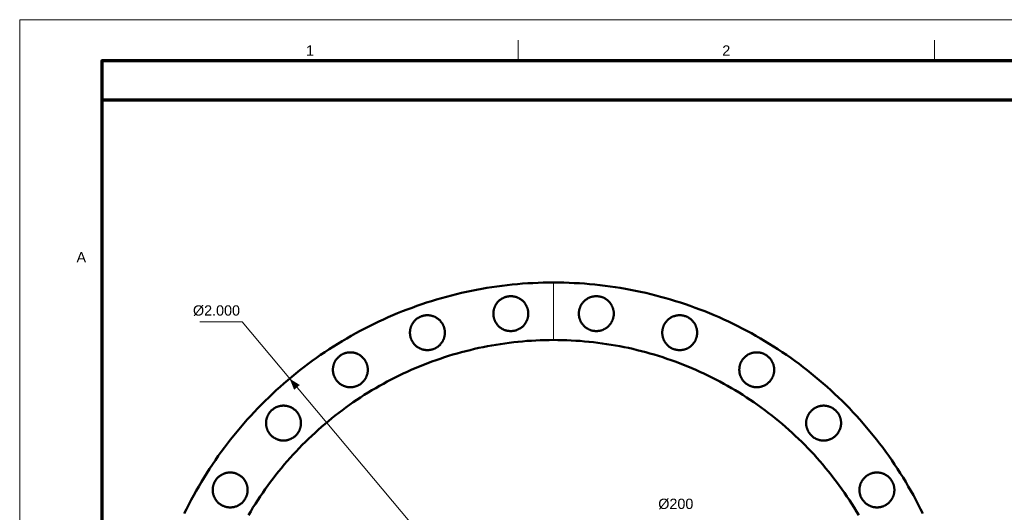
# Model space of a CAD drawing. Header units: millimetres. Extents: x 0 to 841, y 0 to 594.
# Tile 5 of 13: x 0 to 240, y 474 to 594. Entities that reach past the tile are written whole.
import ezdxf
from ezdxf.enums import TextEntityAlignment as Align

# ---------------------------------------------------------------- set-up
doc = ezdxf.new("R2010")
doc.units = ezdxf.units.MM
doc.linetypes.add('FANTASMA', pattern=[26, 14, -3, 2, -2, 2, -3])
for name, color, linetype, lineweight in [('COTA', 7, 'CONTINUOUS', 18), ('FANT', 7, 'FANTASMA', 18), ('FINA', 7, 'CONTINUOUS', 18), ('MARCO', 7, 'CONTINUOUS', 70), ('TXT', 7, 'CONTINUOUS', 25), ('VIS', 7, 'CONTINUOUS', 50)]:
    doc.layers.add(name, color=color, linetype=linetype, lineweight=lineweight)
doc.styles.add('STD', font='LiberationSans-Regular.ttf')

msp = doc.modelspace()

# ---------------------------------------------------------------- linework, layer by layer
at = {"layer": 'COTA'}
for p, q in [((54.15, 520.39), (43.85, 520.39)), ((194.28, 353.4), (54.15, 520.39))]:
    msp.add_line(p, q, dxfattribs=at)
msp.add_solid([(65.72, 506.6), (66.83, 503.88), (68.21, 505.04)], dxfattribs=at)
at = {"layer": 'FANT'}
msp.add_line((130, 516), (130, 530), dxfattribs=at)
at = {"layer": 'FINA'}
for p, q in [((121.38, 584), (121.38, 589)), ((222.75, 584), (222.75, 589))]:
    msp.add_line(p, q, dxfattribs=at)
msp.add_lwpolyline([(0, 0), (841, 0), (841, 594), (0, 594)], close=True, dxfattribs=at)
at = {"layer": 'MARCO'}
for points in [[(20, 10), (831, 10), (831, 584), (20, 584)], [(20, 574.5), (831, 574.5), (831, 584), (20, 584)]]:
    msp.add_lwpolyline(points, close=True, dxfattribs=at)
at = {"layer": 'VIS'}
for points in [[(219.94, 473.71), (219.38, 474.84), (218.81, 475.96), (218.23, 477.07), (217.63, 478.18), (217.02, 479.27), (216.39, 480.36), (215.75, 481.44), (215.1, 482.52), (214.43, 483.58), (213.75, 484.64), (213.06, 485.69), (212.35, 486.73), (211.63, 487.76), (210.9, 488.78), (210.16, 489.79), (209.4, 490.79), (208.63, 491.79), (207.85, 492.77), (207.05, 493.74), (206.24, 494.71), (205.43, 495.66), (204.59, 496.6), (203.75, 497.53), (202.9, 498.45), (202.03, 499.37), (201.15, 500.26), (200.26, 501.15), (199.37, 502.03), (198.45, 502.9), (197.53, 503.75), (196.6, 504.59), (195.66, 505.43), (194.71, 506.24), (193.74, 507.05), (192.77, 507.85), (191.79, 508.63), (190.79, 509.4), (189.79, 510.16), (188.78, 510.9), (187.76, 511.63), (186.73, 512.35), (185.69, 513.06), (184.64, 513.75), (183.58, 514.43), (182.52, 515.1), (181.44, 515.75), (180.36, 516.39), (179.27, 517.02), (178.18, 517.63), (177.07, 518.23), (175.96, 518.81), (174.84, 519.38), (173.71, 519.94), (172.58, 520.48), (171.44, 521.01), (170.29, 521.52), (169.14, 522.02), (167.98, 522.51), (166.81, 522.98), (165.64, 523.43), (164.46, 523.87), (163.28, 524.3), (162.09, 524.71), (160.9, 525.11), (159.7, 525.49), (158.5, 525.85), (157.3, 526.2), (156.08, 526.54), (154.87, 526.86), (153.65, 527.16), (152.43, 527.45), (151.2, 527.73), (149.97, 527.99), (148.74, 528.23), (147.5, 528.46), (146.26, 528.67), (145.02, 528.87), (143.78, 529.05), (142.53, 529.21), (141.29, 529.36), (140.04, 529.5), (138.79, 529.61), (137.53, 529.72), (136.28, 529.8), (135.02, 529.87), (133.77, 529.93), (132.51, 529.97), (131.26, 529.99), (130, 530), (128.74, 529.99), (127.49, 529.97), (126.23, 529.93), (124.98, 529.87), (123.72, 529.8), (122.47, 529.72), (121.21, 529.61), (119.96, 529.5), (118.71, 529.36), (117.47, 529.21), (116.22, 529.05), (114.98, 528.87), (113.74, 528.67), (112.5, 528.46), (111.26, 528.23), (110.03, 527.99), (108.8, 527.73), (107.57, 527.45), (106.35, 527.16), (105.13, 526.86), (103.92, 526.54), (102.7, 526.2), (101.5, 525.85), (100.3, 525.49), (99.1, 525.11), (97.91, 524.71), (96.72, 524.3), (95.54, 523.87), (94.36, 523.43), (93.19, 522.98), (92.02, 522.51), (90.86, 522.02), (89.71, 521.52), (88.56, 521.01), (87.42, 520.48), (86.29, 519.94), (85.16, 519.38), (84.04, 518.81), (82.93, 518.23), (81.82, 517.63), (80.73, 517.02), (79.64, 516.39), (78.56, 515.75), (77.48, 515.1), (76.42, 514.43), (75.36, 513.75), (74.31, 513.06), (73.27, 512.35), (72.24, 511.63), (71.22, 510.9), (70.21, 510.16), (69.21, 509.4), (68.21, 508.63), (67.23, 507.85), (66.26, 507.05), (65.29, 506.24), (64.34, 505.43), (63.4, 504.59), (62.47, 503.75), (61.55, 502.9), (60.63, 502.03), (59.74, 501.15), (58.85, 500.26), (57.97, 499.37), (57.1, 498.45), (56.25, 497.53), (55.41, 496.6), (54.57, 495.66), (53.76, 494.71), (52.95, 493.74), (52.15, 492.77), (51.37, 491.79), (50.6, 490.79), (49.84, 489.79), (49.1, 488.78), (48.37, 487.76), (47.65, 486.73), (46.94, 485.69), (46.25, 484.64), (45.57, 483.58), (44.9, 482.52), (44.25, 481.44), (43.61, 480.36), (42.98, 479.27), (42.37, 478.18), (41.77, 477.07), (41.19, 475.96), (40.62, 474.84), (40.06, 473.71)], [(123.84, 522.42), (123.84, 522.29), (123.83, 522.17), (123.82, 522.05), (123.81, 521.94), (123.79, 521.82), (123.78, 521.7), (123.75, 521.58), (123.73, 521.46), (123.7, 521.34), (123.67, 521.23), (123.63, 521.11), (123.59, 521), (123.55, 520.89), (123.51, 520.77), (123.46, 520.66), (123.41, 520.56), (123.35, 520.45), (123.3, 520.34), (123.24, 520.24), (123.17, 520.14), (123.11, 520.04), (123.04, 519.94), (122.97, 519.84), (122.89, 519.75), (122.82, 519.65), (122.74, 519.56), (122.66, 519.47), (122.57, 519.39), (122.48, 519.31), (122.4, 519.22), (122.3, 519.15), (122.21, 519.07), (122.11, 519), (122.02, 518.93), (121.92, 518.86), (121.82, 518.8), (121.71, 518.73), (121.61, 518.68), (121.5, 518.62), (121.39, 518.57), (121.28, 518.52), (121.17, 518.47), (121.06, 518.43), (120.95, 518.39), (120.83, 518.35), (120.72, 518.32), (120.6, 518.29), (120.48, 518.26), (120.36, 518.24), (120.25, 518.22), (120.13, 518.2), (120.01, 518.19), (119.89, 518.18), (119.77, 518.17), (119.65, 518.17), (119.53, 518.17), (119.41, 518.17), (119.29, 518.18), (119.17, 518.19), (119.05, 518.2), (118.93, 518.22), (118.81, 518.24), (118.69, 518.26), (118.57, 518.29), (118.46, 518.32), (118.34, 518.35), (118.23, 518.39), (118.11, 518.43), (118, 518.47), (117.89, 518.52), (117.78, 518.57), (117.67, 518.62), (117.57, 518.68), (117.46, 518.73), (117.36, 518.8), (117.26, 518.86), (117.16, 518.93), (117.06, 519), (116.96, 519.07), (116.87, 519.15), (116.78, 519.22), (116.69, 519.31), (116.6, 519.39), (116.52, 519.47), (116.44, 519.56), (116.36, 519.65), (116.28, 519.75), (116.21, 519.84), (116.13, 519.94), (116.07, 520.04), (116, 520.14), (115.94, 520.24), (115.88, 520.34), (115.82, 520.45), (115.77, 520.56), (115.71, 520.66), (115.67, 520.77), (115.62, 520.89), (115.58, 521), (115.54, 521.11), (115.51, 521.23), (115.47, 521.34), (115.45, 521.46), (115.42, 521.58), (115.4, 521.7), (115.38, 521.82), (115.36, 521.94), (115.35, 522.05), (115.34, 522.17), (115.34, 522.29), (115.34, 522.42), (115.34, 522.54), (115.34, 522.66), (115.35, 522.78), (115.36, 522.9), (115.38, 523.01), (115.4, 523.13), (115.42, 523.25), (115.45, 523.37), (115.47, 523.49), (115.51, 523.6), (115.54, 523.72), (115.58, 523.83), (115.62, 523.94), (115.67, 524.06), (115.71, 524.17), (115.77, 524.27), (115.82, 524.38), (115.88, 524.49), (115.94, 524.59), (116, 524.69), (116.07, 524.8), (116.13, 524.89), (116.21, 524.99), (116.28, 525.09), (116.36, 525.18), (116.44, 525.27), (116.52, 525.36), (116.6, 525.44), (116.69, 525.52), (116.78, 525.61), (116.87, 525.68), (116.96, 525.76), (117.06, 525.83), (117.16, 525.9), (117.26, 525.97), (117.36, 526.03), (117.46, 526.1), (117.57, 526.15), (117.67, 526.21), (117.78, 526.26), (117.89, 526.31), (118, 526.36), (118.11, 526.4), (118.23, 526.44), (118.34, 526.48), (118.46, 526.51), (118.57, 526.54), (118.69, 526.57), (118.81, 526.59), (118.93, 526.61), (119.05, 526.63), (119.17, 526.64), (119.29, 526.65), (119.41, 526.66), (119.53, 526.66), (119.65, 526.66), (119.77, 526.66), (119.89, 526.65), (120.01, 526.64), (120.13, 526.63), (120.25, 526.61), (120.36, 526.59), (120.48, 526.57), (120.6, 526.54), (120.72, 526.51), (120.83, 526.48), (120.95, 526.44), (121.06, 526.4), (121.17, 526.36), (121.28, 526.31), (121.39, 526.26), (121.5, 526.21), (121.61, 526.15), (121.71, 526.1), (121.82, 526.03), (121.92, 525.97), (122.02, 525.9), (122.11, 525.83), (122.21, 525.76), (122.3, 525.68), (122.4, 525.61), (122.48, 525.52), (122.57, 525.44), (122.66, 525.36), (122.74, 525.27), (122.82, 525.18), (122.89, 525.09), (122.97, 524.99), (123.04, 524.89), (123.11, 524.8), (123.17, 524.69), (123.24, 524.59), (123.3, 524.49), (123.35, 524.38), (123.41, 524.27), (123.46, 524.17), (123.51, 524.06), (123.55, 523.94), (123.59, 523.83), (123.63, 523.72), (123.67, 523.6), (123.7, 523.49), (123.73, 523.37), (123.75, 523.25), (123.78, 523.13), (123.79, 523.01), (123.81, 522.9), (123.82, 522.78), (123.83, 522.66), (123.84, 522.54), (123.84, 522.42)], [(144.66, 522.42), (144.66, 522.29), (144.66, 522.17), (144.65, 522.05), (144.64, 521.94), (144.62, 521.82), (144.6, 521.7), (144.58, 521.58), (144.55, 521.46), (144.53, 521.34), (144.49, 521.23), (144.46, 521.11), (144.42, 521), (144.38, 520.89), (144.33, 520.77), (144.29, 520.66), (144.23, 520.56), (144.18, 520.45), (144.12, 520.34), (144.06, 520.24), (144, 520.14), (143.93, 520.04), (143.87, 519.94), (143.79, 519.84), (143.72, 519.75), (143.64, 519.65), (143.56, 519.56), (143.48, 519.47), (143.4, 519.39), (143.31, 519.31), (143.22, 519.22), (143.13, 519.15), (143.04, 519.07), (142.94, 519), (142.84, 518.93), (142.74, 518.86), (142.64, 518.8), (142.54, 518.73), (142.43, 518.68), (142.33, 518.62), (142.22, 518.57), (142.11, 518.52), (142, 518.47), (141.89, 518.43), (141.77, 518.39), (141.66, 518.35), (141.54, 518.32), (141.43, 518.29), (141.31, 518.26), (141.19, 518.24), (141.07, 518.22), (140.95, 518.2), (140.83, 518.19), (140.71, 518.18), (140.59, 518.17), (140.47, 518.17), (140.35, 518.17), (140.23, 518.17), (140.11, 518.18), (139.99, 518.19), (139.87, 518.2), (139.75, 518.22), (139.64, 518.24), (139.52, 518.26), (139.4, 518.29), (139.28, 518.32), (139.17, 518.35), (139.05, 518.39), (138.94, 518.43), (138.83, 518.47), (138.72, 518.52), (138.61, 518.57), (138.5, 518.62), (138.39, 518.68), (138.29, 518.73), (138.18, 518.8), (138.08, 518.86), (137.98, 518.93), (137.89, 519), (137.79, 519.07), (137.7, 519.15), (137.6, 519.22), (137.52, 519.31), (137.43, 519.39), (137.34, 519.47), (137.26, 519.56), (137.18, 519.65), (137.11, 519.75), (137.03, 519.84), (136.96, 519.94), (136.89, 520.04), (136.83, 520.14), (136.76, 520.24), (136.7, 520.34), (136.65, 520.45), (136.59, 520.56), (136.54, 520.66), (136.49, 520.77), (136.45, 520.89), (136.41, 521), (136.37, 521.11), (136.33, 521.23), (136.3, 521.34), (136.27, 521.46), (136.25, 521.58), (136.22, 521.7), (136.21, 521.82), (136.19, 521.94), (136.18, 522.05), (136.17, 522.17), (136.16, 522.29), (136.16, 522.42), (136.16, 522.54), (136.17, 522.66), (136.18, 522.78), (136.19, 522.9), (136.21, 523.01), (136.22, 523.13), (136.25, 523.25), (136.27, 523.37), (136.3, 523.49), (136.33, 523.6), (136.37, 523.72), (136.41, 523.83), (136.45, 523.94), (136.49, 524.06), (136.54, 524.17), (136.59, 524.27), (136.65, 524.38), (136.7, 524.49), (136.76, 524.59), (136.83, 524.69), (136.89, 524.8), (136.96, 524.89), (137.03, 524.99), (137.11, 525.09), (137.18, 525.18), (137.26, 525.27), (137.34, 525.36), (137.43, 525.44), (137.52, 525.52), (137.6, 525.61), (137.7, 525.68), (137.79, 525.76), (137.89, 525.83), (137.98, 525.9), (138.08, 525.97), (138.18, 526.03), (138.29, 526.1), (138.39, 526.15), (138.5, 526.21), (138.61, 526.26), (138.72, 526.31), (138.83, 526.36), (138.94, 526.4), (139.05, 526.44), (139.17, 526.48), (139.28, 526.51), (139.4, 526.54), (139.52, 526.57), (139.64, 526.59), (139.75, 526.61), (139.87, 526.63), (139.99, 526.64), (140.11, 526.65), (140.23, 526.66), (140.35, 526.66), (140.47, 526.66), (140.59, 526.66), (140.71, 526.65), (140.83, 526.64), (140.95, 526.63), (141.07, 526.61), (141.19, 526.59), (141.31, 526.57), (141.43, 526.54), (141.54, 526.51), (141.66, 526.48), (141.77, 526.44), (141.89, 526.4), (142, 526.36), (142.11, 526.31), (142.22, 526.26), (142.33, 526.21), (142.43, 526.15), (142.54, 526.1), (142.64, 526.03), (142.74, 525.97), (142.84, 525.9), (142.94, 525.83), (143.04, 525.76), (143.13, 525.68), (143.22, 525.61), (143.31, 525.52), (143.4, 525.44), (143.48, 525.36), (143.56, 525.27), (143.64, 525.18), (143.72, 525.09), (143.79, 524.99), (143.87, 524.89), (143.93, 524.8), (144, 524.69), (144.06, 524.59), (144.12, 524.49), (144.18, 524.38), (144.23, 524.27), (144.29, 524.17), (144.33, 524.06), (144.38, 523.94), (144.42, 523.83), (144.46, 523.72), (144.49, 523.6), (144.53, 523.49), (144.55, 523.37), (144.58, 523.25), (144.6, 523.13), (144.62, 523.01), (144.64, 522.9), (144.65, 522.78), (144.66, 522.66), (144.66, 522.54), (144.66, 522.42)], [(103.53, 517.78), (103.53, 517.66), (103.53, 517.54), (103.52, 517.42), (103.51, 517.3), (103.49, 517.18), (103.47, 517.06), (103.45, 516.94), (103.43, 516.83), (103.4, 516.71), (103.36, 516.59), (103.33, 516.48), (103.29, 516.37), (103.25, 516.25), (103.2, 516.14), (103.16, 516.03), (103.11, 515.92), (103.05, 515.81), (102.99, 515.71), (102.93, 515.6), (102.87, 515.5), (102.81, 515.4), (102.74, 515.3), (102.66, 515.21), (102.59, 515.11), (102.51, 515.02), (102.43, 514.93), (102.35, 514.84), (102.27, 514.75), (102.18, 514.67), (102.09, 514.59), (102, 514.51), (101.91, 514.44), (101.81, 514.36), (101.71, 514.29), (101.61, 514.23), (101.51, 514.16), (101.41, 514.1), (101.3, 514.04), (101.2, 513.99), (101.09, 513.93), (100.98, 513.88), (100.87, 513.84), (100.76, 513.79), (100.64, 513.75), (100.53, 513.72), (100.41, 513.68), (100.3, 513.65), (100.18, 513.63), (100.06, 513.6), (99.94, 513.58), (99.82, 513.57), (99.7, 513.55), (99.58, 513.54), (99.46, 513.53), (99.34, 513.53), (99.22, 513.53), (99.1, 513.53), (98.98, 513.54), (98.86, 513.55), (98.74, 513.57), (98.63, 513.58), (98.51, 513.6), (98.39, 513.63), (98.27, 513.65), (98.16, 513.68), (98.04, 513.72), (97.93, 513.75), (97.81, 513.79), (97.7, 513.84), (97.59, 513.88), (97.48, 513.93), (97.37, 513.99), (97.26, 514.04), (97.16, 514.1), (97.06, 514.16), (96.95, 514.23), (96.85, 514.29), (96.76, 514.36), (96.66, 514.44), (96.57, 514.51), (96.48, 514.59), (96.39, 514.67), (96.3, 514.75), (96.22, 514.84), (96.13, 514.93), (96.05, 515.02), (95.98, 515.11), (95.9, 515.21), (95.83, 515.3), (95.76, 515.4), (95.7, 515.5), (95.63, 515.6), (95.57, 515.71), (95.52, 515.81), (95.46, 515.92), (95.41, 516.03), (95.36, 516.14), (95.32, 516.25), (95.28, 516.37), (95.24, 516.48), (95.2, 516.59), (95.17, 516.71), (95.14, 516.83), (95.12, 516.94), (95.1, 517.06), (95.08, 517.18), (95.06, 517.3), (95.05, 517.42), (95.04, 517.54), (95.04, 517.66), (95.03, 517.78), (95.04, 517.9), (95.04, 518.02), (95.05, 518.14), (95.06, 518.26), (95.08, 518.38), (95.1, 518.5), (95.12, 518.62), (95.14, 518.74), (95.17, 518.85), (95.2, 518.97), (95.24, 519.08), (95.28, 519.2), (95.32, 519.31), (95.36, 519.42), (95.41, 519.53), (95.46, 519.64), (95.52, 519.75), (95.57, 519.85), (95.63, 519.96), (95.7, 520.06), (95.76, 520.16), (95.83, 520.26), (95.9, 520.36), (95.98, 520.45), (96.05, 520.54), (96.13, 520.63), (96.22, 520.72), (96.3, 520.81), (96.39, 520.89), (96.48, 520.97), (96.57, 521.05), (96.66, 521.13), (96.76, 521.2), (96.85, 521.27), (96.95, 521.34), (97.06, 521.4), (97.16, 521.46), (97.26, 521.52), (97.37, 521.58), (97.48, 521.63), (97.59, 521.68), (97.7, 521.72), (97.81, 521.77), (97.93, 521.81), (98.04, 521.84), (98.16, 521.88), (98.27, 521.91), (98.39, 521.94), (98.51, 521.96), (98.63, 521.98), (98.74, 522), (98.86, 522.01), (98.98, 522.02), (99.1, 522.03), (99.22, 522.03), (99.34, 522.03), (99.46, 522.03), (99.58, 522.02), (99.7, 522.01), (99.82, 522), (99.94, 521.98), (100.06, 521.96), (100.18, 521.94), (100.3, 521.91), (100.41, 521.88), (100.53, 521.84), (100.64, 521.81), (100.76, 521.77), (100.87, 521.72), (100.98, 521.68), (101.09, 521.63), (101.2, 521.58), (101.3, 521.52), (101.41, 521.46), (101.51, 521.4), (101.61, 521.34), (101.71, 521.27), (101.81, 521.2), (101.91, 521.13), (102, 521.05), (102.09, 520.97), (102.18, 520.89), (102.27, 520.81), (102.35, 520.72), (102.43, 520.63), (102.51, 520.54), (102.59, 520.45), (102.66, 520.36), (102.74, 520.26), (102.81, 520.16), (102.87, 520.06), (102.93, 519.96), (102.99, 519.85), (103.05, 519.75), (103.11, 519.64), (103.16, 519.53), (103.2, 519.42), (103.25, 519.31), (103.29, 519.2), (103.33, 519.08), (103.36, 518.97), (103.4, 518.85), (103.43, 518.74), (103.45, 518.62), (103.47, 518.5), (103.49, 518.38), (103.51, 518.26), (103.52, 518.14), (103.53, 518.02), (103.53, 517.9), (103.53, 517.78)], [(164.97, 517.78), (164.96, 517.66), (164.96, 517.54), (164.95, 517.42), (164.94, 517.3), (164.92, 517.18), (164.9, 517.06), (164.88, 516.94), (164.86, 516.83), (164.83, 516.71), (164.8, 516.59), (164.76, 516.48), (164.72, 516.37), (164.68, 516.25), (164.64, 516.14), (164.59, 516.03), (164.54, 515.92), (164.48, 515.81), (164.43, 515.71), (164.37, 515.6), (164.3, 515.5), (164.24, 515.4), (164.17, 515.3), (164.1, 515.21), (164.02, 515.11), (163.95, 515.02), (163.87, 514.93), (163.78, 514.84), (163.7, 514.75), (163.61, 514.67), (163.52, 514.59), (163.43, 514.51), (163.34, 514.44), (163.24, 514.36), (163.15, 514.29), (163.05, 514.23), (162.94, 514.16), (162.84, 514.1), (162.74, 514.04), (162.63, 513.99), (162.52, 513.93), (162.41, 513.88), (162.3, 513.84), (162.19, 513.79), (162.07, 513.75), (161.96, 513.72), (161.84, 513.68), (161.73, 513.65), (161.61, 513.63), (161.49, 513.6), (161.37, 513.58), (161.26, 513.57), (161.14, 513.55), (161.02, 513.54), (160.9, 513.53), (160.78, 513.53), (160.66, 513.53), (160.54, 513.53), (160.42, 513.54), (160.3, 513.55), (160.18, 513.57), (160.06, 513.58), (159.94, 513.6), (159.82, 513.63), (159.7, 513.65), (159.59, 513.68), (159.47, 513.72), (159.36, 513.75), (159.24, 513.79), (159.13, 513.84), (159.02, 513.88), (158.91, 513.93), (158.8, 513.99), (158.7, 514.04), (158.59, 514.1), (158.49, 514.16), (158.39, 514.23), (158.29, 514.29), (158.19, 514.36), (158.09, 514.44), (158, 514.51), (157.91, 514.59), (157.82, 514.67), (157.73, 514.75), (157.65, 514.84), (157.57, 514.93), (157.49, 515.02), (157.41, 515.11), (157.34, 515.21), (157.26, 515.3), (157.19, 515.4), (157.13, 515.5), (157.07, 515.6), (157.01, 515.71), (156.95, 515.81), (156.89, 515.92), (156.84, 516.03), (156.8, 516.14), (156.75, 516.25), (156.71, 516.37), (156.67, 516.48), (156.64, 516.59), (156.6, 516.71), (156.57, 516.83), (156.55, 516.94), (156.53, 517.06), (156.51, 517.18), (156.49, 517.3), (156.48, 517.42), (156.47, 517.54), (156.47, 517.66), (156.47, 517.78), (156.47, 517.9), (156.47, 518.02), (156.48, 518.14), (156.49, 518.26), (156.51, 518.38), (156.53, 518.5), (156.55, 518.62), (156.57, 518.74), (156.6, 518.85), (156.64, 518.97), (156.67, 519.08), (156.71, 519.2), (156.75, 519.31), (156.8, 519.42), (156.84, 519.53), (156.89, 519.64), (156.95, 519.75), (157.01, 519.85), (157.07, 519.96), (157.13, 520.06), (157.19, 520.16), (157.26, 520.26), (157.34, 520.36), (157.41, 520.45), (157.49, 520.54), (157.57, 520.63), (157.65, 520.72), (157.73, 520.81), (157.82, 520.89), (157.91, 520.97), (158, 521.05), (158.09, 521.13), (158.19, 521.2), (158.29, 521.27), (158.39, 521.34), (158.49, 521.4), (158.59, 521.46), (158.7, 521.52), (158.8, 521.58), (158.91, 521.63), (159.02, 521.68), (159.13, 521.72), (159.24, 521.77), (159.36, 521.81), (159.47, 521.84), (159.59, 521.88), (159.7, 521.91), (159.82, 521.94), (159.94, 521.96), (160.06, 521.98), (160.18, 522), (160.3, 522.01), (160.42, 522.02), (160.54, 522.03), (160.66, 522.03), (160.78, 522.03), (160.9, 522.03), (161.02, 522.02), (161.14, 522.01), (161.26, 522), (161.37, 521.98), (161.49, 521.96), (161.61, 521.94), (161.73, 521.91), (161.84, 521.88), (161.96, 521.84), (162.07, 521.81), (162.19, 521.77), (162.3, 521.72), (162.41, 521.68), (162.52, 521.63), (162.63, 521.58), (162.74, 521.52), (162.84, 521.46), (162.94, 521.4), (163.05, 521.34), (163.15, 521.27), (163.24, 521.2), (163.34, 521.13), (163.43, 521.05), (163.52, 520.97), (163.61, 520.89), (163.7, 520.81), (163.78, 520.72), (163.87, 520.63), (163.95, 520.54), (164.02, 520.45), (164.1, 520.36), (164.17, 520.26), (164.24, 520.16), (164.3, 520.06), (164.37, 519.96), (164.43, 519.85), (164.48, 519.75), (164.54, 519.64), (164.59, 519.53), (164.64, 519.42), (164.68, 519.31), (164.72, 519.2), (164.76, 519.08), (164.8, 518.97), (164.83, 518.85), (164.86, 518.74), (164.88, 518.62), (164.9, 518.5), (164.92, 518.38), (164.94, 518.26), (164.95, 518.14), (164.96, 518.02), (164.96, 517.9), (164.97, 517.78)], [(204.3, 473.31), (203.75, 474.24), (203.19, 475.17), (202.61, 476.08), (202.03, 476.99), (201.43, 477.89), (200.82, 478.79), (200.21, 479.67), (199.58, 480.55), (198.93, 481.42), (198.28, 482.28), (197.62, 483.14), (196.95, 483.98), (196.26, 484.82), (195.57, 485.65), (194.87, 486.47), (194.15, 487.28), (193.43, 488.08), (192.69, 488.87), (191.95, 489.65), (191.19, 490.43), (190.43, 491.19), (189.65, 491.95), (188.87, 492.69), (188.08, 493.43), (187.28, 494.15), (186.47, 494.87), (185.65, 495.57), (184.82, 496.26), (183.98, 496.95), (183.14, 497.62), (182.28, 498.28), (181.42, 498.93), (180.55, 499.58), (179.67, 500.21), (178.79, 500.82), (177.89, 501.43), (176.99, 502.03), (176.08, 502.61), (175.17, 503.19), (174.24, 503.75), (173.31, 504.3), (172.37, 504.84), (171.43, 505.36), (170.48, 505.88), (169.52, 506.38), (168.56, 506.87), (167.59, 507.35), (166.62, 507.82), (165.64, 508.27), (164.65, 508.71), (163.66, 509.14), (162.66, 509.56), (161.66, 509.96), (160.65, 510.35), (159.64, 510.73), (158.62, 511.1), (157.6, 511.45), (156.58, 511.79), (155.55, 512.12), (154.51, 512.43), (153.47, 512.73), (152.43, 513.02), (151.39, 513.3), (150.34, 513.56), (149.29, 513.81), (148.23, 514.05), (147.18, 514.27), (146.11, 514.48), (145.05, 514.67), (143.99, 514.85), (142.92, 515.02), (141.85, 515.18), (140.78, 515.32), (139.71, 515.45), (138.63, 515.57), (137.56, 515.67), (136.48, 515.76), (135.4, 515.83), (134.32, 515.89), (133.24, 515.94), (132.16, 515.97), (131.08, 515.99), (130, 516), (128.92, 515.99), (127.84, 515.97), (126.76, 515.94), (125.68, 515.89), (124.6, 515.83), (123.52, 515.76), (122.44, 515.67), (121.37, 515.57), (120.29, 515.45), (119.22, 515.32), (118.15, 515.18), (117.08, 515.02), (116.01, 514.85), (114.95, 514.67), (113.89, 514.48), (112.82, 514.27), (111.77, 514.05), (110.71, 513.81), (109.66, 513.56), (108.61, 513.3), (107.57, 513.02), (106.53, 512.73), (105.49, 512.43), (104.45, 512.12), (103.42, 511.79), (102.4, 511.45), (101.38, 511.1), (100.36, 510.73), (99.35, 510.35), (98.34, 509.96), (97.34, 509.56), (96.34, 509.14), (95.35, 508.71), (94.36, 508.27), (93.38, 507.82), (92.41, 507.35), (91.44, 506.87), (90.48, 506.38), (89.52, 505.88), (88.57, 505.36), (87.63, 504.84), (86.69, 504.3), (85.76, 503.75), (84.83, 503.19), (83.92, 502.61), (83.01, 502.03), (82.11, 501.43), (81.21, 500.82), (80.33, 500.21), (79.45, 499.58), (78.58, 498.93), (77.72, 498.28), (76.86, 497.62), (76.02, 496.95), (75.18, 496.26), (74.35, 495.57), (73.53, 494.87), (72.72, 494.15), (71.92, 493.43), (71.13, 492.69), (70.35, 491.95), (69.57, 491.19), (68.81, 490.43), (68.05, 489.65), (67.31, 488.87), (66.57, 488.08), (65.85, 487.28), (65.13, 486.47), (64.43, 485.65), (63.74, 484.82), (63.05, 483.98), (62.38, 483.14), (61.72, 482.28), (61.07, 481.42), (60.42, 480.55), (59.79, 479.67), (59.18, 478.79), (58.57, 477.89), (57.97, 476.99), (57.39, 476.08), (56.81, 475.17), (56.25, 474.24), (55.7, 473.31)], [(204.3, 473.31), (203.75, 474.24), (203.19, 475.17), (202.61, 476.08), (202.03, 476.99), (201.43, 477.89), (200.82, 478.79), (200.21, 479.67), (199.58, 480.55), (198.93, 481.42), (198.28, 482.28), (197.62, 483.14), (196.95, 483.98), (196.26, 484.82), (195.57, 485.65), (194.87, 486.47), (194.15, 487.28), (193.43, 488.08), (192.69, 488.87), (191.95, 489.65), (191.19, 490.43), (190.43, 491.19), (189.65, 491.95), (188.87, 492.69), (188.08, 493.43), (187.28, 494.15), (186.47, 494.87), (185.65, 495.57), (184.82, 496.26), (183.98, 496.95), (183.14, 497.62), (182.28, 498.28), (181.42, 498.93), (180.55, 499.58), (179.67, 500.21), (178.79, 500.82), (177.89, 501.43), (176.99, 502.03), (176.08, 502.61), (175.17, 503.19), (174.24, 503.75), (173.31, 504.3), (172.37, 504.84), (171.43, 505.36), (170.48, 505.88), (169.52, 506.38), (168.56, 506.87), (167.59, 507.35), (166.62, 507.82), (165.64, 508.27), (164.65, 508.71), (163.66, 509.14), (162.66, 509.56), (161.66, 509.96), (160.65, 510.35), (159.64, 510.73), (158.62, 511.1), (157.6, 511.45), (156.58, 511.79), (155.55, 512.12), (154.51, 512.43), (153.47, 512.73), (152.43, 513.02), (151.39, 513.3), (150.34, 513.56), (149.29, 513.81), (148.23, 514.05), (147.18, 514.27), (146.11, 514.48), (145.05, 514.67), (143.99, 514.85), (142.92, 515.02), (141.85, 515.18), (140.78, 515.32), (139.71, 515.45), (138.63, 515.57), (137.56, 515.67), (136.48, 515.76), (135.4, 515.83), (134.32, 515.89), (133.24, 515.94), (132.16, 515.97), (131.08, 515.99), (130, 516), (128.92, 515.99), (127.84, 515.97), (126.76, 515.94), (125.68, 515.89), (124.6, 515.83), (123.52, 515.76), (122.44, 515.67), (121.37, 515.57), (120.29, 515.45), (119.22, 515.32), (118.15, 515.18), (117.08, 515.02), (116.01, 514.85), (114.95, 514.67), (113.89, 514.48), (112.82, 514.27), (111.77, 514.05), (110.71, 513.81), (109.66, 513.56), (108.61, 513.3), (107.57, 513.02), (106.53, 512.73), (105.49, 512.43), (104.45, 512.12), (103.42, 511.79), (102.4, 511.45), (101.38, 511.1), (100.36, 510.73), (99.35, 510.35), (98.34, 509.96), (97.34, 509.56), (96.34, 509.14), (95.35, 508.71), (94.36, 508.27), (93.38, 507.82), (92.41, 507.35), (91.44, 506.87), (90.48, 506.38), (89.52, 505.88), (88.57, 505.36), (87.63, 504.84), (86.69, 504.3), (85.76, 503.75), (84.83, 503.19), (83.92, 502.61), (83.01, 502.03), (82.11, 501.43), (81.21, 500.82), (80.33, 500.21), (79.45, 499.58), (78.58, 498.93), (77.72, 498.28), (76.86, 497.62), (76.02, 496.95), (75.18, 496.26), (74.35, 495.57), (73.53, 494.87), (72.72, 494.15), (71.92, 493.43), (71.13, 492.69), (70.35, 491.95), (69.57, 491.19), (68.81, 490.43), (68.05, 489.65), (67.31, 488.87), (66.57, 488.08), (65.85, 487.28), (65.13, 486.47), (64.43, 485.65), (63.74, 484.82), (63.05, 483.98), (62.38, 483.14), (61.72, 482.28), (61.07, 481.42), (60.42, 480.55), (59.79, 479.67), (59.18, 478.79), (58.57, 477.89), (57.97, 476.99), (57.39, 476.08), (56.81, 475.17), (56.25, 474.24), (55.7, 473.31)], [(84.77, 508.75), (84.77, 508.63), (84.76, 508.5), (84.76, 508.38), (84.74, 508.27), (84.73, 508.15), (84.71, 508.03), (84.69, 507.91), (84.66, 507.79), (84.63, 507.67), (84.6, 507.56), (84.57, 507.44), (84.53, 507.33), (84.49, 507.22), (84.44, 507.11), (84.39, 506.99), (84.34, 506.89), (84.29, 506.78), (84.23, 506.67), (84.17, 506.57), (84.11, 506.47), (84.04, 506.37), (83.97, 506.27), (83.9, 506.17), (83.83, 506.08), (83.75, 505.98), (83.67, 505.89), (83.59, 505.8), (83.5, 505.72), (83.42, 505.64), (83.33, 505.55), (83.24, 505.48), (83.14, 505.4), (83.05, 505.33), (82.95, 505.26), (82.85, 505.19), (82.75, 505.13), (82.65, 505.06), (82.54, 505.01), (82.43, 504.95), (82.33, 504.9), (82.22, 504.85), (82.11, 504.8), (81.99, 504.76), (81.88, 504.72), (81.77, 504.68), (81.65, 504.65), (81.53, 504.62), (81.42, 504.59), (81.3, 504.57), (81.18, 504.55), (81.06, 504.53), (80.94, 504.52), (80.82, 504.51), (80.7, 504.5), (80.58, 504.5), (80.46, 504.5), (80.34, 504.5), (80.22, 504.51), (80.1, 504.52), (79.98, 504.53), (79.86, 504.55), (79.74, 504.57), (79.63, 504.59), (79.51, 504.62), (79.39, 504.65), (79.28, 504.68), (79.16, 504.72), (79.05, 504.76), (78.94, 504.8), (78.83, 504.85), (78.72, 504.9), (78.61, 504.95), (78.5, 505.01), (78.4, 505.06), (78.29, 505.13), (78.19, 505.19), (78.09, 505.26), (77.99, 505.33), (77.9, 505.4), (77.8, 505.48), (77.71, 505.55), (77.62, 505.64), (77.54, 505.72), (77.45, 505.8), (77.37, 505.89), (77.29, 505.98), (77.21, 506.08), (77.14, 506.17), (77.07, 506.27), (77, 506.37), (76.93, 506.47), (76.87, 506.57), (76.81, 506.67), (76.75, 506.78), (76.7, 506.89), (76.65, 506.99), (76.6, 507.11), (76.56, 507.22), (76.51, 507.33), (76.48, 507.44), (76.44, 507.56), (76.41, 507.67), (76.38, 507.79), (76.35, 507.91), (76.33, 508.03), (76.31, 508.15), (76.3, 508.27), (76.29, 508.38), (76.28, 508.5), (76.27, 508.63), (76.27, 508.75), (76.27, 508.87), (76.28, 508.99), (76.29, 509.11), (76.3, 509.23), (76.31, 509.34), (76.33, 509.46), (76.35, 509.58), (76.38, 509.7), (76.41, 509.82), (76.44, 509.93), (76.48, 510.05), (76.51, 510.16), (76.56, 510.27), (76.6, 510.39), (76.65, 510.5), (76.7, 510.6), (76.75, 510.71), (76.81, 510.82), (76.87, 510.92), (76.93, 511.02), (77, 511.13), (77.07, 511.22), (77.14, 511.32), (77.21, 511.42), (77.29, 511.51), (77.37, 511.6), (77.45, 511.69), (77.54, 511.77), (77.62, 511.85), (77.71, 511.94), (77.8, 512.01), (77.9, 512.09), (77.99, 512.16), (78.09, 512.23), (78.19, 512.3), (78.29, 512.36), (78.4, 512.43), (78.5, 512.48), (78.61, 512.54), (78.72, 512.59), (78.83, 512.64), (78.94, 512.69), (79.05, 512.73), (79.16, 512.77), (79.28, 512.81), (79.39, 512.84), (79.51, 512.87), (79.63, 512.9), (79.74, 512.92), (79.86, 512.94), (79.98, 512.96), (80.1, 512.97), (80.22, 512.98), (80.34, 512.99), (80.46, 512.99), (80.58, 512.99), (80.7, 512.99), (80.82, 512.98), (80.94, 512.97), (81.06, 512.96), (81.18, 512.94), (81.3, 512.92), (81.42, 512.9), (81.53, 512.87), (81.65, 512.84), (81.77, 512.81), (81.88, 512.77), (81.99, 512.73), (82.11, 512.69), (82.22, 512.64), (82.33, 512.59), (82.43, 512.54), (82.54, 512.48), (82.65, 512.43), (82.75, 512.36), (82.85, 512.3), (82.95, 512.23), (83.05, 512.16), (83.14, 512.09), (83.24, 512.01), (83.33, 511.94), (83.42, 511.85), (83.5, 511.77), (83.59, 511.69), (83.67, 511.6), (83.75, 511.51), (83.83, 511.42), (83.9, 511.32), (83.97, 511.22), (84.04, 511.13), (84.11, 511.02), (84.17, 510.92), (84.23, 510.82), (84.29, 510.71), (84.34, 510.6), (84.39, 510.5), (84.44, 510.39), (84.49, 510.27), (84.53, 510.16), (84.57, 510.05), (84.6, 509.93), (84.63, 509.82), (84.66, 509.7), (84.69, 509.58), (84.71, 509.46), (84.73, 509.34), (84.74, 509.23), (84.76, 509.11), (84.76, 508.99), (84.77, 508.87), (84.77, 508.75)], [(183.73, 508.75), (183.73, 508.63), (183.72, 508.5), (183.71, 508.38), (183.7, 508.27), (183.69, 508.15), (183.67, 508.03), (183.65, 507.91), (183.62, 507.79), (183.59, 507.67), (183.56, 507.56), (183.52, 507.44), (183.49, 507.33), (183.44, 507.22), (183.4, 507.11), (183.35, 506.99), (183.3, 506.89), (183.25, 506.78), (183.19, 506.67), (183.13, 506.57), (183.07, 506.47), (183, 506.37), (182.93, 506.27), (182.86, 506.17), (182.79, 506.08), (182.71, 505.98), (182.63, 505.89), (182.55, 505.8), (182.46, 505.72), (182.38, 505.64), (182.29, 505.55), (182.2, 505.48), (182.1, 505.4), (182.01, 505.33), (181.91, 505.26), (181.81, 505.19), (181.71, 505.13), (181.6, 505.06), (181.5, 505.01), (181.39, 504.95), (181.28, 504.9), (181.17, 504.85), (181.06, 504.8), (180.95, 504.76), (180.84, 504.72), (180.72, 504.68), (180.61, 504.65), (180.49, 504.62), (180.37, 504.59), (180.26, 504.57), (180.14, 504.55), (180.02, 504.53), (179.9, 504.52), (179.78, 504.51), (179.66, 504.5), (179.54, 504.5), (179.42, 504.5), (179.3, 504.5), (179.18, 504.51), (179.06, 504.52), (178.94, 504.53), (178.82, 504.55), (178.7, 504.57), (178.58, 504.59), (178.47, 504.62), (178.35, 504.65), (178.23, 504.68), (178.12, 504.72), (178.01, 504.76), (177.89, 504.8), (177.78, 504.85), (177.67, 504.9), (177.57, 504.95), (177.46, 505.01), (177.35, 505.06), (177.25, 505.13), (177.15, 505.19), (177.05, 505.26), (176.95, 505.33), (176.86, 505.4), (176.76, 505.48), (176.67, 505.55), (176.58, 505.64), (176.5, 505.72), (176.41, 505.8), (176.33, 505.89), (176.25, 505.98), (176.17, 506.08), (176.1, 506.17), (176.03, 506.27), (175.96, 506.37), (175.89, 506.47), (175.83, 506.57), (175.77, 506.67), (175.71, 506.78), (175.66, 506.89), (175.61, 506.99), (175.56, 507.11), (175.51, 507.22), (175.47, 507.33), (175.43, 507.44), (175.4, 507.56), (175.37, 507.67), (175.34, 507.79), (175.31, 507.91), (175.29, 508.03), (175.27, 508.15), (175.26, 508.27), (175.24, 508.38), (175.24, 508.5), (175.23, 508.63), (175.23, 508.75), (175.23, 508.87), (175.24, 508.99), (175.24, 509.11), (175.26, 509.23), (175.27, 509.34), (175.29, 509.46), (175.31, 509.58), (175.34, 509.7), (175.37, 509.82), (175.4, 509.93), (175.43, 510.05), (175.47, 510.16), (175.51, 510.27), (175.56, 510.39), (175.61, 510.5), (175.66, 510.6), (175.71, 510.71), (175.77, 510.82), (175.83, 510.92), (175.89, 511.02), (175.96, 511.13), (176.03, 511.22), (176.1, 511.32), (176.17, 511.42), (176.25, 511.51), (176.33, 511.6), (176.41, 511.69), (176.5, 511.77), (176.58, 511.85), (176.67, 511.94), (176.76, 512.01), (176.86, 512.09), (176.95, 512.16), (177.05, 512.23), (177.15, 512.3), (177.25, 512.36), (177.35, 512.43), (177.46, 512.48), (177.57, 512.54), (177.67, 512.59), (177.78, 512.64), (177.89, 512.69), (178.01, 512.73), (178.12, 512.77), (178.23, 512.81), (178.35, 512.84), (178.47, 512.87), (178.58, 512.9), (178.7, 512.92), (178.82, 512.94), (178.94, 512.96), (179.06, 512.97), (179.18, 512.98), (179.3, 512.99), (179.42, 512.99), (179.54, 512.99), (179.66, 512.99), (179.78, 512.98), (179.9, 512.97), (180.02, 512.96), (180.14, 512.94), (180.26, 512.92), (180.37, 512.9), (180.49, 512.87), (180.61, 512.84), (180.72, 512.81), (180.84, 512.77), (180.95, 512.73), (181.06, 512.69), (181.17, 512.64), (181.28, 512.59), (181.39, 512.54), (181.5, 512.48), (181.6, 512.43), (181.71, 512.36), (181.81, 512.3), (181.91, 512.23), (182.01, 512.16), (182.1, 512.09), (182.2, 512.01), (182.29, 511.94), (182.38, 511.85), (182.46, 511.77), (182.55, 511.69), (182.63, 511.6), (182.71, 511.51), (182.79, 511.42), (182.86, 511.32), (182.93, 511.22), (183, 511.13), (183.07, 511.02), (183.13, 510.92), (183.19, 510.82), (183.25, 510.71), (183.3, 510.6), (183.35, 510.5), (183.4, 510.39), (183.44, 510.27), (183.49, 510.16), (183.52, 510.05), (183.56, 509.93), (183.59, 509.82), (183.62, 509.7), (183.65, 509.58), (183.67, 509.46), (183.69, 509.34), (183.7, 509.23), (183.71, 509.11), (183.72, 508.99), (183.73, 508.87), (183.73, 508.75)], [(68.49, 495.76), (68.49, 495.64), (68.48, 495.52), (68.47, 495.4), (68.46, 495.28), (68.45, 495.16), (68.43, 495.04), (68.41, 494.92), (68.38, 494.81), (68.35, 494.69), (68.32, 494.57), (68.28, 494.46), (68.25, 494.35), (68.2, 494.23), (68.16, 494.12), (68.11, 494.01), (68.06, 493.9), (68.01, 493.79), (67.95, 493.69), (67.89, 493.58), (67.83, 493.48), (67.76, 493.38), (67.69, 493.28), (67.62, 493.19), (67.55, 493.09), (67.47, 493), (67.39, 492.91), (67.31, 492.82), (67.22, 492.73), (67.14, 492.65), (67.05, 492.57), (66.96, 492.49), (66.86, 492.42), (66.77, 492.34), (66.67, 492.27), (66.57, 492.21), (66.47, 492.14), (66.36, 492.08), (66.26, 492.02), (66.15, 491.97), (66.04, 491.91), (65.93, 491.86), (65.82, 491.82), (65.71, 491.77), (65.6, 491.73), (65.48, 491.7), (65.37, 491.66), (65.25, 491.63), (65.13, 491.61), (65.02, 491.58), (64.9, 491.56), (64.78, 491.55), (64.66, 491.53), (64.54, 491.52), (64.42, 491.51), (64.3, 491.51), (64.18, 491.51), (64.06, 491.51), (63.94, 491.52), (63.82, 491.53), (63.7, 491.55), (63.58, 491.56), (63.46, 491.58), (63.34, 491.61), (63.23, 491.63), (63.11, 491.66), (62.99, 491.7), (62.88, 491.73), (62.77, 491.77), (62.65, 491.82), (62.54, 491.86), (62.43, 491.91), (62.33, 491.97), (62.22, 492.02), (62.11, 492.08), (62.01, 492.14), (61.91, 492.21), (61.81, 492.27), (61.71, 492.34), (61.62, 492.42), (61.52, 492.49), (61.43, 492.57), (61.34, 492.65), (61.26, 492.73), (61.17, 492.82), (61.09, 492.91), (61.01, 493), (60.93, 493.09), (60.86, 493.19), (60.79, 493.28), (60.72, 493.38), (60.65, 493.48), (60.59, 493.58), (60.53, 493.69), (60.47, 493.79), (60.42, 493.9), (60.37, 494.01), (60.32, 494.12), (60.27, 494.23), (60.23, 494.35), (60.19, 494.46), (60.16, 494.57), (60.13, 494.69), (60.1, 494.81), (60.07, 494.92), (60.05, 495.04), (60.03, 495.16), (60.02, 495.28), (60, 495.4), (60, 495.52), (59.99, 495.64), (59.99, 495.76), (59.99, 495.88), (60, 496), (60, 496.12), (60.02, 496.24), (60.03, 496.36), (60.05, 496.48), (60.07, 496.6), (60.1, 496.72), (60.13, 496.83), (60.16, 496.95), (60.19, 497.06), (60.23, 497.18), (60.27, 497.29), (60.32, 497.4), (60.37, 497.51), (60.42, 497.62), (60.47, 497.73), (60.53, 497.83), (60.59, 497.94), (60.65, 498.04), (60.72, 498.14), (60.79, 498.24), (60.86, 498.34), (60.93, 498.43), (61.01, 498.52), (61.09, 498.61), (61.17, 498.7), (61.26, 498.79), (61.34, 498.87), (61.43, 498.95), (61.52, 499.03), (61.62, 499.11), (61.71, 499.18), (61.81, 499.25), (61.91, 499.32), (62.01, 499.38), (62.11, 499.44), (62.22, 499.5), (62.33, 499.56), (62.43, 499.61), (62.54, 499.66), (62.65, 499.7), (62.77, 499.75), (62.88, 499.79), (62.99, 499.82), (63.11, 499.86), (63.23, 499.89), (63.34, 499.92), (63.46, 499.94), (63.58, 499.96), (63.7, 499.98), (63.82, 499.99), (63.94, 500), (64.06, 500.01), (64.18, 500.01), (64.3, 500.01), (64.42, 500.01), (64.54, 500), (64.66, 499.99), (64.78, 499.98), (64.9, 499.96), (65.02, 499.94), (65.13, 499.92), (65.25, 499.89), (65.37, 499.86), (65.48, 499.82), (65.6, 499.79), (65.71, 499.75), (65.82, 499.7), (65.93, 499.66), (66.04, 499.61), (66.15, 499.56), (66.26, 499.5), (66.36, 499.44), (66.47, 499.38), (66.57, 499.32), (66.67, 499.25), (66.77, 499.18), (66.86, 499.11), (66.96, 499.03), (67.05, 498.95), (67.14, 498.87), (67.22, 498.79), (67.31, 498.7), (67.39, 498.61), (67.47, 498.52), (67.55, 498.43), (67.62, 498.34), (67.69, 498.24), (67.76, 498.14), (67.83, 498.04), (67.89, 497.94), (67.95, 497.83), (68.01, 497.73), (68.06, 497.62), (68.11, 497.51), (68.16, 497.4), (68.2, 497.29), (68.25, 497.18), (68.28, 497.06), (68.32, 496.95), (68.35, 496.83), (68.38, 496.72), (68.41, 496.6), (68.43, 496.48), (68.45, 496.36), (68.46, 496.24), (68.47, 496.12), (68.48, 496), (68.49, 495.88), (68.49, 495.76)], [(200.01, 495.76), (200.01, 495.64), (200, 495.52), (200, 495.4), (199.98, 495.28), (199.97, 495.16), (199.95, 495.04), (199.93, 494.92), (199.9, 494.81), (199.87, 494.69), (199.84, 494.57), (199.81, 494.46), (199.77, 494.35), (199.73, 494.23), (199.68, 494.12), (199.63, 494.01), (199.58, 493.9), (199.53, 493.79), (199.47, 493.69), (199.41, 493.58), (199.35, 493.48), (199.28, 493.38), (199.21, 493.28), (199.14, 493.19), (199.07, 493.09), (198.99, 493), (198.91, 492.91), (198.83, 492.82), (198.74, 492.73), (198.66, 492.65), (198.57, 492.57), (198.48, 492.49), (198.38, 492.42), (198.29, 492.34), (198.19, 492.27), (198.09, 492.21), (197.99, 492.14), (197.89, 492.08), (197.78, 492.02), (197.67, 491.97), (197.57, 491.91), (197.46, 491.86), (197.35, 491.82), (197.23, 491.77), (197.12, 491.73), (197.01, 491.7), (196.89, 491.66), (196.77, 491.63), (196.66, 491.61), (196.54, 491.58), (196.42, 491.56), (196.3, 491.55), (196.18, 491.53), (196.06, 491.52), (195.94, 491.51), (195.82, 491.51), (195.7, 491.51), (195.58, 491.51), (195.46, 491.52), (195.34, 491.53), (195.22, 491.55), (195.1, 491.56), (194.98, 491.58), (194.87, 491.61), (194.75, 491.63), (194.63, 491.66), (194.52, 491.7), (194.4, 491.73), (194.29, 491.77), (194.18, 491.82), (194.07, 491.86), (193.96, 491.91), (193.85, 491.97), (193.74, 492.02), (193.64, 492.08), (193.53, 492.14), (193.43, 492.21), (193.33, 492.27), (193.23, 492.34), (193.14, 492.42), (193.04, 492.49), (192.95, 492.57), (192.86, 492.65), (192.78, 492.73), (192.69, 492.82), (192.61, 492.91), (192.53, 493), (192.45, 493.09), (192.38, 493.19), (192.31, 493.28), (192.24, 493.38), (192.17, 493.48), (192.11, 493.58), (192.05, 493.69), (191.99, 493.79), (191.94, 493.9), (191.89, 494.01), (191.84, 494.12), (191.8, 494.23), (191.75, 494.35), (191.72, 494.46), (191.68, 494.57), (191.65, 494.69), (191.62, 494.81), (191.59, 494.92), (191.57, 495.04), (191.55, 495.16), (191.54, 495.28), (191.53, 495.4), (191.52, 495.52), (191.51, 495.64), (191.51, 495.76), (191.51, 495.88), (191.52, 496), (191.53, 496.12), (191.54, 496.24), (191.55, 496.36), (191.57, 496.48), (191.59, 496.6), (191.62, 496.72), (191.65, 496.83), (191.68, 496.95), (191.72, 497.06), (191.75, 497.18), (191.8, 497.29), (191.84, 497.4), (191.89, 497.51), (191.94, 497.62), (191.99, 497.73), (192.05, 497.83), (192.11, 497.94), (192.17, 498.04), (192.24, 498.14), (192.31, 498.24), (192.38, 498.34), (192.45, 498.43), (192.53, 498.52), (192.61, 498.61), (192.69, 498.7), (192.78, 498.79), (192.86, 498.87), (192.95, 498.95), (193.04, 499.03), (193.14, 499.11), (193.23, 499.18), (193.33, 499.25), (193.43, 499.32), (193.53, 499.38), (193.64, 499.44), (193.74, 499.5), (193.85, 499.56), (193.96, 499.61), (194.07, 499.66), (194.18, 499.7), (194.29, 499.75), (194.4, 499.79), (194.52, 499.82), (194.63, 499.86), (194.75, 499.89), (194.87, 499.92), (194.98, 499.94), (195.1, 499.96), (195.22, 499.98), (195.34, 499.99), (195.46, 500), (195.58, 500.01), (195.7, 500.01), (195.82, 500.01), (195.94, 500.01), (196.06, 500), (196.18, 499.99), (196.3, 499.98), (196.42, 499.96), (196.54, 499.94), (196.66, 499.92), (196.77, 499.89), (196.89, 499.86), (197.01, 499.82), (197.12, 499.79), (197.23, 499.75), (197.35, 499.7), (197.46, 499.66), (197.57, 499.61), (197.67, 499.56), (197.78, 499.5), (197.89, 499.44), (197.99, 499.38), (198.09, 499.32), (198.19, 499.25), (198.29, 499.18), (198.38, 499.11), (198.48, 499.03), (198.57, 498.95), (198.66, 498.87), (198.74, 498.79), (198.83, 498.7), (198.91, 498.61), (198.99, 498.52), (199.07, 498.43), (199.14, 498.34), (199.21, 498.24), (199.28, 498.14), (199.35, 498.04), (199.41, 497.94), (199.47, 497.83), (199.53, 497.73), (199.58, 497.62), (199.63, 497.51), (199.68, 497.4), (199.73, 497.29), (199.77, 497.18), (199.81, 497.06), (199.84, 496.95), (199.87, 496.83), (199.9, 496.72), (199.93, 496.6), (199.95, 496.48), (199.97, 496.36), (199.98, 496.24), (200, 496.12), (200, 496), (200.01, 495.88), (200.01, 495.76)], [(55.5, 479.48), (55.5, 479.36), (55.5, 479.24), (55.49, 479.12), (55.48, 479), (55.46, 478.88), (55.44, 478.76), (55.42, 478.64), (55.4, 478.52), (55.37, 478.41), (55.34, 478.29), (55.3, 478.18), (55.26, 478.06), (55.22, 477.95), (55.18, 477.84), (55.13, 477.73), (55.08, 477.62), (55.02, 477.51), (54.96, 477.41), (54.9, 477.3), (54.84, 477.2), (54.78, 477.1), (54.71, 477), (54.64, 476.9), (54.56, 476.81), (54.48, 476.72), (54.4, 476.63), (54.32, 476.54), (54.24, 476.45), (54.15, 476.37), (54.06, 476.29), (53.97, 476.21), (53.88, 476.13), (53.78, 476.06), (53.68, 475.99), (53.58, 475.92), (53.48, 475.86), (53.38, 475.8), (53.27, 475.74), (53.17, 475.68), (53.06, 475.63), (52.95, 475.58), (52.84, 475.54), (52.73, 475.49), (52.61, 475.45), (52.5, 475.42), (52.38, 475.38), (52.27, 475.35), (52.15, 475.32), (52.03, 475.3), (51.91, 475.28), (51.79, 475.26), (51.67, 475.25), (51.56, 475.24), (51.44, 475.23), (51.31, 475.23), (51.19, 475.23), (51.07, 475.23), (50.95, 475.24), (50.83, 475.25), (50.71, 475.26), (50.6, 475.28), (50.48, 475.3), (50.36, 475.32), (50.24, 475.35), (50.13, 475.38), (50.01, 475.42), (49.9, 475.45), (49.78, 475.49), (49.67, 475.54), (49.56, 475.58), (49.45, 475.63), (49.34, 475.68), (49.23, 475.74), (49.13, 475.8), (49.03, 475.86), (48.92, 475.92), (48.83, 475.99), (48.73, 476.06), (48.63, 476.13), (48.54, 476.21), (48.45, 476.29), (48.36, 476.37), (48.27, 476.45), (48.19, 476.54), (48.1, 476.63), (48.02, 476.72), (47.95, 476.81), (47.87, 476.9), (47.8, 477), (47.73, 477.1), (47.67, 477.2), (47.6, 477.3), (47.54, 477.41), (47.49, 477.51), (47.43, 477.62), (47.38, 477.73), (47.33, 477.84), (47.29, 477.95), (47.25, 478.06), (47.21, 478.18), (47.17, 478.29), (47.14, 478.41), (47.11, 478.52), (47.09, 478.64), (47.07, 478.76), (47.05, 478.88), (47.03, 479), (47.02, 479.12), (47.01, 479.24), (47.01, 479.36), (47, 479.48), (47.01, 479.6), (47.01, 479.72), (47.02, 479.84), (47.03, 479.96), (47.05, 480.08), (47.07, 480.2), (47.09, 480.32), (47.11, 480.43), (47.14, 480.55), (47.17, 480.67), (47.21, 480.78), (47.25, 480.89), (47.29, 481.01), (47.33, 481.12), (47.38, 481.23), (47.43, 481.34), (47.49, 481.45), (47.54, 481.55), (47.6, 481.66), (47.67, 481.76), (47.73, 481.86), (47.8, 481.96), (47.87, 482.05), (47.95, 482.15), (48.02, 482.24), (48.1, 482.33), (48.19, 482.42), (48.27, 482.51), (48.36, 482.59), (48.45, 482.67), (48.54, 482.75), (48.63, 482.82), (48.73, 482.9), (48.83, 482.97), (48.92, 483.03), (49.03, 483.1), (49.13, 483.16), (49.23, 483.22), (49.34, 483.27), (49.45, 483.33), (49.56, 483.38), (49.67, 483.42), (49.78, 483.47), (49.9, 483.51), (50.01, 483.54), (50.13, 483.58), (50.24, 483.61), (50.36, 483.63), (50.48, 483.66), (50.6, 483.68), (50.71, 483.69), (50.83, 483.71), (50.95, 483.72), (51.07, 483.73), (51.19, 483.73), (51.31, 483.73), (51.44, 483.73), (51.56, 483.72), (51.67, 483.71), (51.79, 483.69), (51.91, 483.68), (52.03, 483.66), (52.15, 483.63), (52.27, 483.61), (52.38, 483.58), (52.5, 483.54), (52.61, 483.51), (52.73, 483.47), (52.84, 483.42), (52.95, 483.38), (53.06, 483.33), (53.17, 483.27), (53.27, 483.22), (53.38, 483.16), (53.48, 483.1), (53.58, 483.03), (53.68, 482.97), (53.78, 482.9), (53.88, 482.82), (53.97, 482.75), (54.06, 482.67), (54.15, 482.59), (54.24, 482.51), (54.32, 482.42), (54.4, 482.33), (54.48, 482.24), (54.56, 482.15), (54.64, 482.05), (54.71, 481.96), (54.78, 481.86), (54.84, 481.76), (54.9, 481.66), (54.96, 481.55), (55.02, 481.45), (55.08, 481.34), (55.13, 481.23), (55.18, 481.12), (55.22, 481.01), (55.26, 480.89), (55.3, 480.78), (55.34, 480.67), (55.37, 480.55), (55.4, 480.43), (55.42, 480.32), (55.44, 480.2), (55.46, 480.08), (55.48, 479.96), (55.49, 479.84), (55.5, 479.72), (55.5, 479.6), (55.5, 479.48)], [(213, 479.48), (212.99, 479.36), (212.99, 479.24), (212.98, 479.12), (212.97, 479), (212.95, 478.88), (212.93, 478.76), (212.91, 478.64), (212.89, 478.52), (212.86, 478.41), (212.83, 478.29), (212.79, 478.18), (212.75, 478.06), (212.71, 477.95), (212.67, 477.84), (212.62, 477.73), (212.57, 477.62), (212.51, 477.51), (212.46, 477.41), (212.4, 477.3), (212.33, 477.2), (212.27, 477.1), (212.2, 477), (212.13, 476.9), (212.05, 476.81), (211.98, 476.72), (211.9, 476.63), (211.81, 476.54), (211.73, 476.45), (211.64, 476.37), (211.55, 476.29), (211.46, 476.21), (211.37, 476.13), (211.27, 476.06), (211.17, 475.99), (211.08, 475.92), (210.97, 475.86), (210.87, 475.8), (210.77, 475.74), (210.66, 475.68), (210.55, 475.63), (210.44, 475.58), (210.33, 475.54), (210.22, 475.49), (210.1, 475.45), (209.99, 475.42), (209.87, 475.38), (209.76, 475.35), (209.64, 475.32), (209.52, 475.3), (209.4, 475.28), (209.29, 475.26), (209.17, 475.25), (209.05, 475.24), (208.93, 475.23), (208.81, 475.23), (208.69, 475.23), (208.56, 475.23), (208.44, 475.24), (208.33, 475.25), (208.21, 475.26), (208.09, 475.28), (207.97, 475.3), (207.85, 475.32), (207.73, 475.35), (207.62, 475.38), (207.5, 475.42), (207.39, 475.45), (207.27, 475.49), (207.16, 475.54), (207.05, 475.58), (206.94, 475.63), (206.83, 475.68), (206.73, 475.74), (206.62, 475.8), (206.52, 475.86), (206.42, 475.92), (206.32, 475.99), (206.22, 476.06), (206.12, 476.13), (206.03, 476.21), (205.94, 476.29), (205.85, 476.37), (205.76, 476.45), (205.68, 476.54), (205.6, 476.63), (205.52, 476.72), (205.44, 476.81), (205.36, 476.9), (205.29, 477), (205.22, 477.1), (205.16, 477.2), (205.1, 477.3), (205.04, 477.41), (204.98, 477.51), (204.92, 477.62), (204.87, 477.73), (204.82, 477.84), (204.78, 477.95), (204.74, 478.06), (204.7, 478.18), (204.66, 478.29), (204.63, 478.41), (204.6, 478.52), (204.58, 478.64), (204.56, 478.76), (204.54, 478.88), (204.52, 479), (204.51, 479.12), (204.5, 479.24), (204.5, 479.36), (204.5, 479.48), (204.5, 479.6), (204.5, 479.72), (204.51, 479.84), (204.52, 479.96), (204.54, 480.08), (204.56, 480.2), (204.58, 480.32), (204.6, 480.43), (204.63, 480.55), (204.66, 480.67), (204.7, 480.78), (204.74, 480.89), (204.78, 481.01), (204.82, 481.12), (204.87, 481.23), (204.92, 481.34), (204.98, 481.45), (205.04, 481.55), (205.1, 481.66), (205.16, 481.76), (205.22, 481.86), (205.29, 481.96), (205.36, 482.05), (205.44, 482.15), (205.52, 482.24), (205.6, 482.33), (205.68, 482.42), (205.76, 482.51), (205.85, 482.59), (205.94, 482.67), (206.03, 482.75), (206.12, 482.82), (206.22, 482.9), (206.32, 482.97), (206.42, 483.03), (206.52, 483.1), (206.62, 483.16), (206.73, 483.22), (206.83, 483.27), (206.94, 483.33), (207.05, 483.38), (207.16, 483.42), (207.27, 483.47), (207.39, 483.51), (207.5, 483.54), (207.62, 483.58), (207.73, 483.61), (207.85, 483.63), (207.97, 483.66), (208.09, 483.68), (208.21, 483.69), (208.33, 483.71), (208.44, 483.72), (208.56, 483.73), (208.69, 483.73), (208.81, 483.73), (208.93, 483.73), (209.05, 483.72), (209.17, 483.71), (209.29, 483.69), (209.4, 483.68), (209.52, 483.66), (209.64, 483.63), (209.76, 483.61), (209.87, 483.58), (209.99, 483.54), (210.1, 483.51), (210.22, 483.47), (210.33, 483.42), (210.44, 483.38), (210.55, 483.33), (210.66, 483.27), (210.77, 483.22), (210.87, 483.16), (210.97, 483.1), (211.08, 483.03), (211.17, 482.97), (211.27, 482.9), (211.37, 482.82), (211.46, 482.75), (211.55, 482.67), (211.64, 482.59), (211.73, 482.51), (211.81, 482.42), (211.9, 482.33), (211.98, 482.24), (212.05, 482.15), (212.13, 482.05), (212.2, 481.96), (212.27, 481.86), (212.33, 481.76), (212.4, 481.66), (212.46, 481.55), (212.51, 481.45), (212.57, 481.34), (212.62, 481.23), (212.67, 481.12), (212.71, 481.01), (212.75, 480.89), (212.79, 480.78), (212.83, 480.67), (212.86, 480.55), (212.89, 480.43), (212.91, 480.32), (212.93, 480.2), (212.95, 480.08), (212.97, 479.96), (212.98, 479.84), (212.99, 479.72), (212.99, 479.6), (213, 479.48)]]:
    msp.add_lwpolyline(points, dxfattribs=at)

# ---------------------------------------------------------------- texts
at = {"layer": 'TXT', "style": 'STD'}
for s, p in [('1', (70.69, 586.5)), ('2', (172.06, 586.5)), ('A', (15, 536.17))]:
    msp.add_text(s, height=2.5, dxfattribs=at).set_placement(p, align=Align.MIDDLE_CENTER)
msp.add_text('Ø2.000', height=2.5, dxfattribs=at).set_placement((53.65, 521.19), align=Align.BOTTOM_RIGHT)
msp.add_text('Ø200', height=2.5, dxfattribs=at).set_placement((155.5, 474.1), align=Align.BOTTOM_LEFT)

doc.saveas('drawing.dxf')
